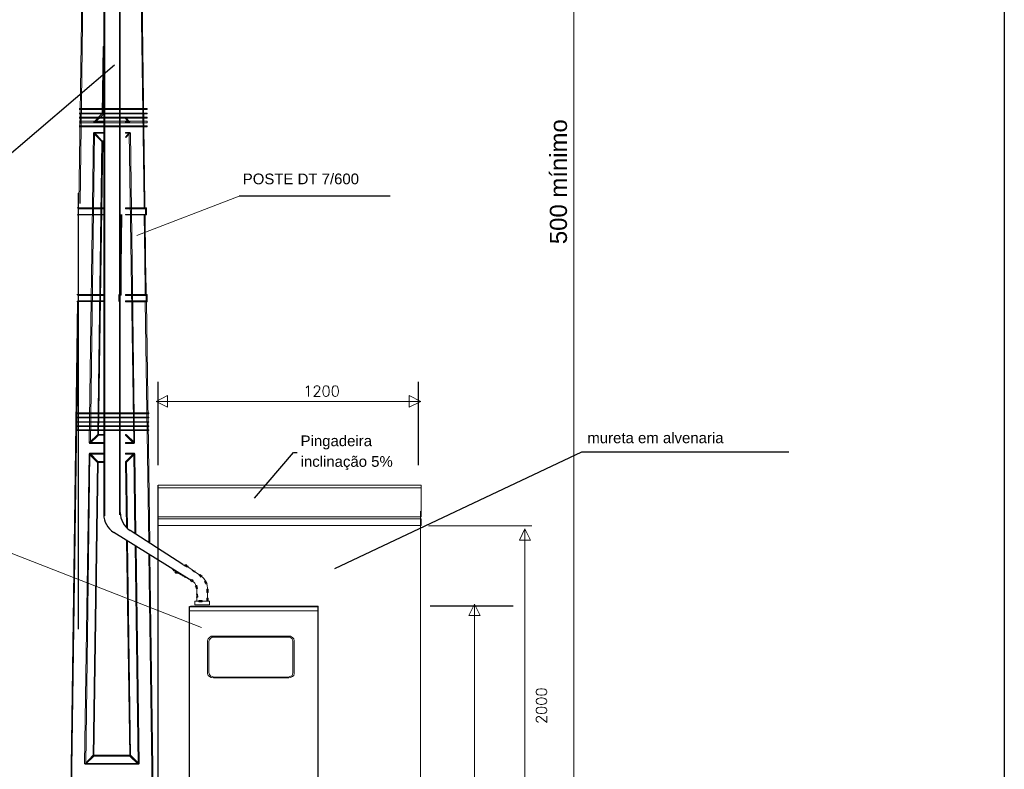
# Model space of a CAD drawing. Header units: metres. Extents: x -81 to 1042, y -541 to 334.
# Tile 44 of 130: x 322.23 to 326.83, y 133.12 to 136.62. Entities that reach past the tile are written whole.
import ezdxf

# ---------------------------------------------------------------- set-up
doc = ezdxf.new("R2010")
doc.units = ezdxf.units.M
doc.layers.add('LAYER 1', color=7, linetype='Continuous', lineweight=20)
doc.layers.add('P-CONTORNO', color=4, linetype='Continuous', lineweight=30)
doc.styles.add('Arial', font='arial.ttf', dxfattribs={"height": 0.025})
doc.styles.add('txt', font='txt.shx')

msp = doc.modelspace()

# ---------------------------------------------------------------- hatches: boundary and pattern name
at = {"layer": 'LAYER 1', "linetype": 'Continuous'}
msp.add_hatch(color=7, dxfattribs=at).paths.add_polyline_path([(322.6225, 136.1613), (322.6241, 136.1613), (322.6241, 136.1613), (322.6241, 136.1637), (322.6241, 136.1637), (322.6225, 136.1637), (322.6225, 136.1637), (322.6225, 136.1613), (322.6225, 136.1613)])

# ---------------------------------------------------------------- linework, layer by layer
for p, q in [((322.6695, 136.4106), (321.9889, 135.8296)), ((322.4984, 135.8126), (322.4984, 133.7747)), ((323.9572, 135.7984), (323.2515, 135.7984)), ((322.8737, 134.5406), (322.8737, 134.9296)), ((324.0908, 134.5406), (324.0908, 134.9296)), ((323.3241, 134.3857), (323.506, 134.6006)), ((323.506, 134.6006), (323.5226, 134.6006)), ((323.699, 134.0569), (324.8543, 134.6023)), ((324.8543, 134.6023), (325.8205, 134.6023)), ((322.8737, 132.2438), (322.8737, 134.4474)), ((323.0195, 134.0054), (322.6655, 134.2263)), ((322.9887, 134.0769), (322.7415, 134.236)), ((323.0195, 133.8792), (323.6195, 133.8792)), ((323.0195, 132.8792), (323.0195, 133.8792)), ((323.6195, 133.8792), (323.6195, 132.8792)), ((324.5333, 133.8812), (324.1443, 133.8812))]:
    msp.add_line(p, q)
for points in [[(322.6181, 133.1846), (322.7201, 133.1846), (322.7201, 133.1806), (322.6181, 133.1806)], [(322.6181, 133.146), (322.7201, 133.146), (322.7201, 133.142), (322.6181, 133.142)]]:
    msp.add_lwpolyline(points, close=True)
for centre, end in [((322.7185, 134.3111), 238.0323), ((322.7956, 134.3201), 237.2369)]:
    msp.add_arc(centre, 0.1, 180, end)
at = {"layer": 'LAYER 1', "color": 7}
for p, q in [((322.7451, 140.1495), (322.8069, 135.7644)), ((322.8109, 135.7644), (322.7507, 140.1495)), ((324.8166, 137.5343), (324.8166, 132.3241)), ((322.5241, 137.2781), (322.5024, 135.7644)), ((322.508, 135.7644), (322.5284, 137.2781)), ((322.6185, 137.2298), (322.6185, 134.3111)), ((322.6241, 134.3037), (322.6241, 137.2298)), ((322.6916, 137.2298), (322.6916, 134.3081)), ((322.6956, 134.3201), (322.6956, 137.2298)), ((322.6157, 136.4987), (322.6117, 136.183)), ((322.6197, 136.4971), (322.6157, 136.4987)), ((322.6157, 136.183), (322.6197, 136.4971)), ((322.8222, 136.2079), (322.5044, 136.2079)), ((322.5044, 136.2039), (322.8222, 136.2039)), ((322.6048, 136.2079), (322.6048, 136.2039)), ((322.8222, 136.2039), (322.8222, 136.2079)), ((322.8222, 136.187), (322.5044, 136.187)), ((322.5044, 136.183), (322.8222, 136.183)), ((322.8222, 136.1677), (322.5044, 136.1677)), ((322.5044, 136.1637), (322.8222, 136.1637)), ((322.8222, 136.1484), (322.5044, 136.1484)), ((322.6117, 136.1846), (322.5731, 136.1444)), ((322.6181, 136.146), (322.5731, 136.146)), ((322.5731, 136.146), (322.5731, 136.142)), ((322.5755, 136.142), (322.6157, 136.1806)), ((322.6048, 136.187), (322.6048, 136.183)), ((322.6048, 136.1677), (322.6048, 136.1637)), ((322.6048, 136.1484), (322.6048, 136.142)), ((322.6157, 136.1806), (322.6117, 136.1846)), ((322.6117, 136.183), (322.6157, 136.183)), ((322.6181, 136.1846), (322.6141, 136.1846)), ((322.6141, 136.1846), (322.6141, 136.1806)), ((322.6141, 136.1806), (322.6181, 136.1806)), ((322.6181, 136.1806), (322.6181, 136.1846)), ((322.6181, 136.142), (322.6181, 136.146)), ((322.7218, 136.1653), (322.7201, 136.1613)), ((322.7201, 136.1613), (322.737, 136.142)), ((322.7394, 136.146), (322.7201, 136.146)), ((322.7201, 136.146), (322.7201, 136.142)), ((322.741, 136.1444), (322.7218, 136.1653)), ((322.7394, 136.142), (322.7394, 136.146)), ((322.8222, 136.183), (322.8222, 136.187)), ((322.8222, 136.1637), (322.8222, 136.1677)), ((322.8222, 136.142), (322.8222, 136.1484)), ((322.5044, 136.142), (322.8222, 136.142)), ((322.8222, 136.1267), (322.5044, 136.1267)), ((322.5044, 136.1227), (322.8222, 136.1227)), ((322.5731, 136.1444), (322.5755, 136.142)), ((322.5731, 136.142), (322.6181, 136.142)), ((322.6048, 136.1267), (322.6048, 136.1227)), ((322.7201, 136.142), (322.7394, 136.142)), ((322.737, 136.142), (322.741, 136.1444)), ((322.737, 136.1444), (322.741, 136.1444)), ((322.8222, 136.1227), (322.8222, 136.1267)), ((322.5715, 136.0938), (322.5506, 134.6444)), ((322.5562, 134.6444), (322.5755, 136.0938)), ((322.5755, 136.0962), (322.5715, 136.0922)), ((322.5755, 136.0938), (322.5715, 136.0938)), ((322.5715, 136.0922), (322.6101, 136.0536)), ((322.6181, 136.0962), (322.5731, 136.0962)), ((322.5731, 136.0962), (322.5731, 136.0922)), ((322.5731, 136.0922), (322.6181, 136.0922)), ((322.6117, 136.0552), (322.5755, 136.0962)), ((322.6101, 136.0552), (322.5908, 134.683)), ((322.5948, 134.683), (322.6141, 136.0552)), ((322.6101, 136.0536), (322.6117, 136.0552)), ((322.6141, 136.0552), (322.6101, 136.0552)), ((322.6181, 136.0576), (322.6117, 136.0576)), ((322.6117, 136.0576), (322.6117, 136.052)), ((322.6181, 136.0922), (322.6181, 136.0962)), ((322.6181, 136.052), (322.6181, 136.0576)), ((322.7394, 136.0962), (322.7201, 136.0745)), ((322.741, 136.0962), (322.7201, 136.0962)), ((322.7201, 136.0962), (322.7201, 136.0922)), ((322.7201, 136.0922), (322.741, 136.0922)), ((322.7201, 136.0745), (322.7218, 136.0729)), ((322.7218, 136.0729), (322.741, 136.0922)), ((322.7434, 136.0938), (322.737, 136.0938)), ((322.737, 136.0938), (322.7587, 134.6444)), ((322.741, 136.0922), (322.7394, 136.0962)), ((322.741, 136.0922), (322.741, 136.0962)), ((322.7627, 134.6444), (322.7434, 136.0938)), ((322.6117, 136.052), (322.6181, 136.052)), ((322.774, 135.6139), (323.2515, 135.7984)), ((322.6181, 135.7435), (322.4944, 135.7435)), ((322.4984, 135.7395), (322.6181, 135.7395)), ((322.6181, 135.7395), (322.6181, 135.7435)), ((322.7201, 135.7435), (322.7201, 135.7395)), ((322.8182, 135.7435), (322.7201, 135.7435)), ((322.7201, 135.7395), (322.8141, 135.7395)), ((322.8069, 135.7644), (322.8109, 135.7644)), ((322.8109, 135.7644), (322.8069, 135.7644)), ((322.8069, 135.7644), (322.8069, 135.7411)), ((322.8069, 135.7411), (322.8109, 135.7411)), ((322.8109, 135.7411), (322.8109, 135.7644)), ((322.8182, 135.7435), (322.8141, 135.7395)), ((322.8141, 135.7395), (322.8182, 135.7435)), ((322.8141, 135.7395), (322.8141, 135.7122)), ((322.8182, 135.7106), (322.8182, 135.7435)), ((322.4944, 135.7106), (322.6181, 135.7106)), ((322.6181, 135.7122), (322.4984, 135.7122)), ((322.6181, 135.7106), (322.6181, 135.7122)), ((322.6996, 135.7122), (322.6956, 135.4671)), ((322.6996, 135.4671), (322.7028, 135.7122)), ((322.8141, 135.7122), (322.7201, 135.7122)), ((322.7201, 135.7122), (322.7201, 135.7106)), ((322.7201, 135.7106), (322.8182, 135.7106)), ((322.8125, 135.7122), (322.8069, 135.7122)), ((322.8069, 135.7122), (322.8109, 135.4985)), ((322.8141, 135.4985), (322.8125, 135.7122)), ((322.8182, 135.7106), (322.8141, 135.7122)), ((322.8141, 135.7122), (322.8182, 135.7106)), ((322.6956, 135.4671), (322.6932, 135.3362)), ((322.6996, 135.4671), (322.6956, 135.4671)), ((322.6956, 135.4671), (322.6996, 135.4671)), ((322.6996, 135.3362), (322.6996, 135.4671)), ((322.8141, 135.4985), (322.8109, 135.4985)), ((322.8109, 135.4985), (322.8125, 135.3595)), ((322.8109, 135.4985), (322.8141, 135.4985)), ((322.8166, 135.3595), (322.8141, 135.4985)), ((322.6181, 135.3386), (322.4928, 135.3386)), ((322.496, 135.3346), (322.6181, 135.3346)), ((322.6181, 135.3346), (322.6181, 135.3386)), ((322.69, 135.3386), (322.6932, 135.3346)), ((322.6932, 135.3346), (322.69, 135.3386)), ((322.69, 135.3386), (322.69, 135.3056)), ((322.6916, 135.3362), (322.6956, 135.3362)), ((322.6932, 135.3362), (322.6996, 135.3362)), ((322.6932, 135.3097), (322.6932, 135.3346)), ((322.7201, 135.3386), (322.7201, 135.3346)), ((322.8222, 135.3386), (322.7201, 135.3386)), ((322.7201, 135.3346), (322.8166, 135.3346)), ((322.8125, 135.3595), (322.8166, 135.3595)), ((322.8166, 135.3595), (322.8125, 135.3595)), ((322.8125, 135.3595), (322.8125, 135.3362)), ((322.8125, 135.3362), (322.8166, 135.3362)), ((322.8166, 135.3362), (322.8166, 135.3595)), ((322.8222, 135.3386), (322.8166, 135.3346)), ((322.8166, 135.3346), (322.8222, 135.3386)), ((322.8166, 135.3346), (322.8166, 135.3097)), ((322.8222, 135.304), (322.8222, 135.3386)), ((322.496, 135.3056), (322.4542, 132.2438)), ((322.4574, 132.2438), (322.5, 135.3056)), ((322.4928, 135.3056), (322.6181, 135.3056)), ((322.6181, 135.3097), (322.496, 135.3097)), ((322.6181, 135.3056), (322.6181, 135.3097)), ((322.69, 135.3056), (322.6932, 135.3097)), ((322.6932, 135.3097), (322.69, 135.3056)), ((322.6956, 135.3), (322.6916, 135.3)), ((322.6916, 135.3), (322.6916, 135.2438)), ((322.6972, 135.3056), (322.6932, 135.3056)), ((322.6956, 135.2438), (322.6956, 135.3)), ((322.8166, 135.3097), (322.7201, 135.3097)), ((322.7201, 135.3097), (322.7201, 135.304)), ((322.7201, 135.304), (322.8222, 135.304)), ((322.8182, 135.3056), (322.8125, 135.3056)), ((322.8125, 135.3056), (322.8288, 134.1798)), ((322.8222, 135.304), (322.8166, 135.3097)), ((322.8166, 135.3097), (322.8222, 135.304)), ((322.8339, 134.1765), (322.8182, 135.3056)), ((322.6916, 135.2438), (322.6956, 135.2438)), ((322.6956, 135.2422), (322.6956, 135.2454)), ((324.1008, 134.8388), (322.8638, 134.8388)), ((322.8302, 134.785), (322.4863, 134.785)), ((322.4863, 134.781), (322.8302, 134.781)), ((322.8302, 134.7657), (322.4863, 134.7657)), ((322.8302, 134.781), (322.8302, 134.785)), ((322.8302, 134.7617), (322.8302, 134.7657)), ((322.4863, 134.7617), (322.8302, 134.7617)), ((322.8302, 134.744), (322.4863, 134.744)), ((322.4863, 134.7424), (322.8302, 134.7424)), ((322.8302, 134.7248), (322.4863, 134.7248)), ((322.4863, 134.7215), (322.8302, 134.7215)), ((322.8302, 134.744), (322.8278, 134.7424)), ((322.8302, 134.7424), (322.8302, 134.744)), ((322.8302, 134.7215), (322.8302, 134.7248)), ((322.8302, 134.7055), (322.4863, 134.7055)), ((322.4863, 134.7023), (322.8302, 134.7023)), ((322.5908, 134.6846), (322.5522, 134.646)), ((322.5538, 134.642), (322.5948, 134.6806)), ((322.5948, 134.6806), (322.5908, 134.6846)), ((322.5908, 134.683), (322.5948, 134.683)), ((322.6181, 134.6846), (322.5924, 134.6846)), ((322.5924, 134.6846), (322.5924, 134.6806)), ((322.5924, 134.6806), (322.6181, 134.6806)), ((322.6181, 134.6806), (322.6181, 134.6846)), ((322.7242, 134.6846), (322.7201, 134.6806)), ((322.7218, 134.6846), (322.7201, 134.6846)), ((322.7201, 134.6846), (322.7201, 134.6806)), ((322.7201, 134.6806), (322.7587, 134.642)), ((322.7201, 134.6806), (322.7218, 134.6806)), ((322.7218, 134.6806), (322.7218, 134.6846)), ((322.7627, 134.646), (322.7242, 134.6846)), ((322.8302, 134.7023), (322.8302, 134.7055)), ((322.5506, 134.6444), (322.5562, 134.6444)), ((322.5522, 134.646), (322.5538, 134.642)), ((322.6181, 134.646), (322.5522, 134.646)), ((322.5522, 134.646), (322.5522, 134.642)), ((322.5522, 134.642), (322.6181, 134.642)), ((322.6181, 134.642), (322.6181, 134.646)), ((322.7603, 134.646), (322.7201, 134.646)), ((322.7201, 134.646), (322.7201, 134.642)), ((322.7201, 134.642), (322.7603, 134.642)), ((322.7587, 134.642), (322.7627, 134.646)), ((322.7587, 134.6444), (322.7627, 134.6444)), ((322.7603, 134.642), (322.7603, 134.646)), ((322.5506, 134.5938), (322.5289, 133.1436)), ((322.5346, 133.1436), (322.5538, 134.5938)), ((322.5538, 134.5962), (322.5506, 134.5922)), ((322.5538, 134.5938), (322.5506, 134.5938)), ((322.5506, 134.5922), (322.5892, 134.5536)), ((322.6181, 134.5962), (322.5522, 134.5962)), ((322.5522, 134.5962), (322.5522, 134.5922)), ((322.5522, 134.5922), (322.6181, 134.5922)), ((322.5908, 134.5576), (322.5538, 134.5962)), ((322.6181, 134.5922), (322.6181, 134.5962)), ((322.7627, 134.5962), (322.7201, 134.5962)), ((322.7201, 134.5962), (322.7201, 134.5922)), ((322.7201, 134.5922), (322.7627, 134.5922)), ((322.7603, 134.5962), (322.7218, 134.5576)), ((322.7242, 134.5536), (322.7627, 134.5922)), ((322.7643, 134.5938), (322.7587, 134.5938)), ((322.7587, 134.5938), (322.7641, 134.2215)), ((322.7627, 134.5922), (322.7603, 134.5962)), ((322.7627, 134.5922), (322.7627, 134.5962)), ((322.7693, 134.2181), (322.7643, 134.5938)), ((322.5892, 134.5552), (322.5699, 133.1822)), ((322.5731, 133.1822), (322.5924, 134.5552)), ((322.5892, 134.5536), (322.5908, 134.5576)), ((322.5924, 134.5552), (322.5892, 134.5552)), ((322.6181, 134.5576), (322.5908, 134.5576)), ((322.5908, 134.5576), (322.5908, 134.5536)), ((322.5908, 134.5536), (322.6181, 134.5536)), ((322.6181, 134.5536), (322.6181, 134.5576)), ((322.7242, 134.5576), (322.7201, 134.5576)), ((322.7201, 134.5576), (322.7201, 134.5536)), ((322.7258, 134.5552), (322.7201, 134.5552)), ((322.7201, 134.5552), (322.7248, 134.2467)), ((322.7201, 134.5536), (322.7242, 134.5536)), ((322.7218, 134.5576), (322.7242, 134.5536)), ((322.7242, 134.5536), (322.7242, 134.5576)), ((322.7298, 134.2435), (322.7258, 134.5552)), ((324.1022, 134.4474), (322.8737, 134.4474)), ((324.1022, 134.2984), (324.1022, 134.4474)), ((324.1022, 134.4345), (322.8737, 134.4345)), ((324.0997, 134.3262), (324.0997, 132.2438)), ((322.8737, 134.2984), (324.1022, 134.2984)), ((324.1022, 134.2905), (322.8737, 134.2905)), ((322.8737, 134.2592), (324.1022, 134.2592)), ((324.1022, 134.2592), (324.1022, 134.2905)), ((324.1365, 134.2567), (324.6192, 134.2567)), ((324.5876, 132.2507), (324.5876, 134.2428)), ((322.7257, 134.1887), (322.741, 133.1822)), ((322.7434, 133.1822), (322.7305, 134.1857)), ((323.0756, 133.7822), (322.1861, 134.129)), ((322.7649, 134.1643), (322.7796, 133.1436)), ((322.7836, 133.1436), (322.7701, 134.161)), ((322.8296, 134.1239), (322.8567, 132.2438)), ((322.8607, 132.2438), (322.8346, 134.1207)), ((323.1129, 133.9041), (323.0448, 133.9041)), ((323.0448, 133.9041), (323.0448, 133.8872)), ((323.1129, 133.8872), (323.1129, 133.9041)), ((324.3519, 133.8912), (324.3519, 132.2542)), ((323.0235, 133.8812), (323.0195, 133.8792)), ((323.0195, 133.8792), (323.0195, 133.8599)), ((323.0195, 133.8599), (323.0235, 133.8599)), ((323.6195, 133.8812), (323.0235, 133.8812)), ((323.0235, 133.8599), (323.6205, 133.8599)), ((323.0448, 133.8872), (323.1129, 133.8872)), ((323.6205, 133.8792), (323.6195, 133.8812)), ((323.6205, 133.8599), (323.6205, 133.8792)), ((323.1044, 133.7201), (323.1069, 133.7285)), ((323.1044, 133.5659), (323.1044, 133.7201)), ((323.1069, 133.7285), (323.1129, 133.7345)), ((323.1104, 133.7176), (323.1129, 133.7236)), ((323.1104, 133.5709), (323.1104, 133.7176)), ((323.1129, 133.7345), (323.1208, 133.7405)), ((323.1129, 133.7236), (323.1173, 133.731)), ((323.1173, 133.731), (323.1258, 133.737)), ((323.1208, 133.7405), (323.1317, 133.7405)), ((323.1258, 133.737), (323.1342, 133.737)), ((323.1317, 133.7405), (323.4922, 133.7405)), ((323.1342, 133.737), (323.4887, 133.737)), ((323.4887, 133.737), (323.4972, 133.731)), ((323.4922, 133.7405), (323.5007, 133.7345)), ((323.4972, 133.731), (323.5007, 133.7236)), ((323.5007, 133.7345), (323.5066, 133.7285)), ((323.5007, 133.7236), (323.5031, 133.7176)), ((323.5031, 133.7176), (323.5031, 133.5709)), ((323.5066, 133.7285), (323.5091, 133.7201)), ((323.5091, 133.7201), (323.5091, 133.5659)), ((323.1129, 133.5625), (323.1104, 133.5709)), ((323.5031, 133.5709), (323.5007, 133.5625)), ((323.1069, 133.558), (323.1044, 133.5659)), ((323.1129, 133.552), (323.1069, 133.558)), ((323.1173, 133.5565), (323.1129, 133.5625)), ((323.1208, 133.5481), (323.1129, 133.552)), ((323.1258, 133.552), (323.1173, 133.5565)), ((323.1317, 133.5461), (323.1208, 133.5481)), ((323.1342, 133.5496), (323.1258, 133.552)), ((323.4843, 133.5461), (323.1317, 133.5461)), ((323.4803, 133.5496), (323.1342, 133.5496)), ((323.4887, 133.552), (323.4803, 133.5496)), ((323.4922, 133.5481), (323.4843, 133.5461)), ((323.4972, 133.5565), (323.4887, 133.552)), ((323.5007, 133.552), (323.4922, 133.5481)), ((323.5007, 133.5625), (323.4972, 133.5565)), ((323.5066, 133.558), (323.5007, 133.552)), ((323.5091, 133.5659), (323.5066, 133.558)), ((322.5699, 133.1846), (322.5313, 133.1436)), ((322.5329, 133.142), (322.5731, 133.1806)), ((322.5731, 133.1806), (322.5699, 133.1846)), ((322.5699, 133.1822), (322.5731, 133.1822)), ((322.6181, 133.1846), (322.5715, 133.1846)), ((322.5715, 133.1846), (322.5715, 133.1806)), ((322.5715, 133.1806), (322.6181, 133.1806)), ((322.6181, 133.1806), (322.6181, 133.1846)), ((322.741, 133.1846), (322.7201, 133.1846)), ((322.7201, 133.1846), (322.7201, 133.1806)), ((322.7201, 133.1806), (322.741, 133.1806)), ((322.7434, 133.1846), (322.741, 133.1806)), ((322.741, 133.1806), (322.741, 133.1846)), ((322.741, 133.1822), (322.7434, 133.1822)), ((322.741, 133.1806), (322.7796, 133.142)), ((322.7836, 133.1436), (322.7434, 133.1846)), ((322.5289, 133.1436), (322.5346, 133.1436)), ((322.6181, 133.146), (322.5313, 133.146)), ((322.5313, 133.146), (322.5313, 133.142)), ((322.5313, 133.1436), (322.5329, 133.142)), ((322.5313, 133.142), (322.6181, 133.142)), ((322.6181, 133.142), (322.6181, 133.146)), ((322.782, 133.146), (322.7201, 133.146)), ((322.7201, 133.146), (322.7201, 133.142)), ((322.7201, 133.142), (322.782, 133.142)), ((322.7796, 133.1436), (322.7836, 133.1436)), ((322.7796, 133.142), (322.7836, 133.1436)), ((322.782, 133.142), (322.782, 133.146))]:
    msp.add_line(p, q, dxfattribs=at)
at = {"layer": 'LAYER 1'}
for p, q in [((322.6241, 136.1637), (322.6225, 136.1637)), ((322.6225, 136.1637), (322.6225, 136.1613)), ((322.6225, 136.1613), (322.6241, 136.1613)), ((322.6241, 136.1613), (322.6241, 136.1637)), ((322.9164, 134.8661), (322.8638, 134.8388)), ((322.9164, 134.8125), (322.9164, 134.8661)), ((324.0471, 134.8125), (324.0471, 134.8661)), ((324.0471, 134.8661), (324.1008, 134.8388)), ((322.8638, 134.8388), (322.9164, 134.8125)), ((324.1008, 134.8388), (324.0471, 134.8125)), ((324.5876, 134.2428), (324.5628, 134.1901)), ((324.6139, 134.1901), (324.5876, 134.2428)), ((324.5628, 134.1901), (324.6139, 134.1901)), ((322.9887, 134.0769), (322.9947, 134.0719)), ((322.947, 134.0471), (322.9385, 134.058)), ((322.9579, 134.0411), (322.947, 134.0471)), ((322.9505, 134.0411), (322.9554, 134.0362)), ((322.9579, 134.0436), (322.9529, 134.0471)), ((322.9554, 134.0362), (322.9639, 134.0352)), ((322.9639, 134.0411), (322.9579, 134.0436)), ((322.9649, 134.0362), (322.9579, 134.0411)), ((322.9639, 134.0352), (322.9639, 134.0411)), ((323.0195, 134.0054), (322.9649, 134.0362)), ((322.9947, 134.0719), (323.0056, 134.0699)), ((322.9981, 134.0744), (322.9971, 134.0685)), ((322.9971, 134.0685), (323.0056, 134.0685)), ((323.0066, 134.0744), (322.9981, 134.0744)), ((323.0031, 134.0685), (323.0066, 134.0744)), ((323.0091, 134.064), (323.0031, 134.0685)), ((323.0056, 134.0685), (323.0031, 134.0685)), ((323.0056, 134.0699), (323.0543, 134.0362)), ((323.0135, 134.0699), (323.0091, 134.064)), ((323.0314, 134.0496), (323.0339, 134.0531)), ((323.0423, 134.0411), (323.0314, 134.0496)), ((323.0458, 134.0471), (323.0423, 134.0411)), ((323.0543, 134.0362), (323.0711, 134.0243)), ((323.0697, 134.0302), (323.0652, 134.0243)), ((323.0731, 134.0267), (323.0697, 134.0302)), ((322.9862, 134.0223), (322.9887, 134.0267)), ((322.9887, 134.0267), (323.0006, 134.0198)), ((323.0006, 134.0198), (322.9971, 134.0138)), ((323.0314, 133.9994), (323.0195, 134.0054)), ((323.022, 134.0019), (323.0304, 133.9969)), ((323.0339, 134.0044), (323.0235, 134.0079)), ((323.0304, 133.9969), (323.0314, 133.9959)), ((323.0314, 133.9959), (323.0364, 134.0019)), ((323.0399, 133.9935), (323.0314, 133.9994)), ((323.0364, 134.0019), (323.0339, 134.0044)), ((323.0448, 133.9885), (323.0399, 133.9935)), ((323.0483, 133.9825), (323.0448, 133.9885)), ((323.0508, 133.9746), (323.0483, 133.9825)), ((323.0652, 134.0243), (323.0697, 134.0223)), ((323.0697, 134.0223), (323.0731, 134.0163)), ((323.0711, 134.0243), (323.0865, 134.0104)), ((323.0791, 134.0223), (323.0731, 134.0267)), ((323.0865, 134.0104), (323.0925, 134.0019)), ((323.096, 133.9994), (323.09, 133.9969)), ((323.09, 133.9969), (323.095, 133.9885)), ((323.0925, 134.0019), (323.0985, 133.991)), ((323.095, 133.9885), (323.096, 133.985)), ((323.1009, 133.991), (323.096, 133.9994)), ((323.0985, 133.991), (323.1029, 133.9791)), ((323.1029, 133.9875), (323.1009, 133.991)), ((323.0458, 133.9766), (323.0483, 133.9746)), ((323.0483, 133.9746), (323.0508, 133.9662)), ((323.0533, 133.9662), (323.0508, 133.9746)), ((323.0508, 133.9662), (323.0567, 133.9662)), ((323.0567, 133.9662), (323.0508, 133.9662)), ((323.0508, 133.9662), (323.0508, 133.9637)), ((323.0508, 133.9637), (323.0567, 133.9637)), ((323.0508, 133.9373), (323.0567, 133.9373)), ((323.0543, 133.9041), (323.0533, 133.9662)), ((323.0543, 133.9766), (323.0543, 133.9791)), ((323.0567, 133.9662), (323.0543, 133.9766)), ((323.0567, 133.9637), (323.0567, 133.9662)), ((323.0567, 133.9373), (323.0592, 133.9229)), ((323.1069, 133.9602), (323.1009, 133.9602)), ((323.1009, 133.9602), (323.1009, 133.9458)), ((323.1009, 133.9458), (323.1069, 133.9458)), ((323.1029, 133.9791), (323.1044, 133.9637)), ((323.1044, 133.9637), (323.1044, 133.9041)), ((323.1069, 133.9458), (323.1069, 133.9602)), ((323.1129, 133.9041), (323.0448, 133.9041)), ((323.0448, 133.9041), (323.0448, 133.8872)), ((323.0592, 133.9229), (323.0508, 133.9229)), ((323.1044, 133.9041), (323.0543, 133.9041)), ((323.0781, 133.9075), (323.0627, 133.9075)), ((323.0627, 133.9075), (323.0627, 133.9016)), ((323.0627, 133.9016), (323.0781, 133.9016)), ((323.0781, 133.9016), (323.0781, 133.9075)), ((323.1069, 133.9185), (323.1009, 133.9185)), ((323.1009, 133.9185), (323.1009, 133.9066)), ((323.1009, 133.9066), (323.1069, 133.9066)), ((323.1069, 133.9066), (323.1069, 133.9185)), ((323.1129, 133.8872), (323.1129, 133.9041)), ((324.3246, 133.8375), (324.3519, 133.8912)), ((324.3519, 133.8912), (324.3782, 133.8375)), ((323.0235, 133.8812), (323.0195, 133.8792)), ((323.0195, 133.8792), (323.0195, 133.8599)), ((323.0195, 133.8599), (323.0235, 133.8599)), ((323.6195, 133.8812), (323.0235, 133.8812)), ((323.0235, 133.8599), (323.6205, 133.8599)), ((323.0448, 133.8872), (323.1129, 133.8872)), ((323.6205, 133.8792), (323.6195, 133.8812)), ((323.6205, 133.8599), (323.6205, 133.8792)), ((324.3782, 133.8375), (324.3246, 133.8375)), ((323.1044, 133.7201), (323.1069, 133.7285)), ((323.1044, 133.5659), (323.1044, 133.7201)), ((323.1069, 133.7285), (323.1129, 133.7345)), ((323.1104, 133.7176), (323.1129, 133.7236)), ((323.1104, 133.5709), (323.1104, 133.7176)), ((323.1129, 133.7345), (323.1208, 133.7405)), ((323.1129, 133.7236), (323.1173, 133.731)), ((323.1173, 133.731), (323.1258, 133.737)), ((323.1208, 133.7405), (323.1317, 133.7405)), ((323.1258, 133.737), (323.1342, 133.737)), ((323.1317, 133.7405), (323.4922, 133.7405)), ((323.1342, 133.737), (323.4887, 133.737)), ((323.4887, 133.737), (323.4972, 133.731)), ((323.4922, 133.7405), (323.5007, 133.7345)), ((323.4972, 133.731), (323.5007, 133.7236)), ((323.5007, 133.7345), (323.5066, 133.7285)), ((323.5007, 133.7236), (323.5031, 133.7176)), ((323.5031, 133.7176), (323.5031, 133.5709)), ((323.5066, 133.7285), (323.5091, 133.7201)), ((323.5091, 133.7201), (323.5091, 133.5659)), ((323.1129, 133.5625), (323.1104, 133.5709)), ((323.5031, 133.5709), (323.5007, 133.5625)), ((323.1069, 133.558), (323.1044, 133.5659)), ((323.1129, 133.552), (323.1069, 133.558)), ((323.1173, 133.5565), (323.1129, 133.5625)), ((323.1208, 133.5481), (323.1129, 133.552)), ((323.1258, 133.552), (323.1173, 133.5565)), ((323.1317, 133.5461), (323.1208, 133.5481)), ((323.1342, 133.5496), (323.1258, 133.552)), ((323.4843, 133.5461), (323.1317, 133.5461)), ((323.4803, 133.5496), (323.1342, 133.5496)), ((323.4887, 133.552), (323.4803, 133.5496)), ((323.4922, 133.5481), (323.4843, 133.5461)), ((323.4972, 133.5565), (323.4887, 133.552)), ((323.5007, 133.552), (323.4922, 133.5481)), ((323.5007, 133.5625), (323.4972, 133.5565)), ((323.5066, 133.558), (323.5007, 133.552)), ((323.5091, 133.5659), (323.5066, 133.558))]:
    msp.add_line(p, q, dxfattribs=at)
at = {"layer": 'P-CONTORNO'}
msp.add_line((326.8284, 140.7649), (326.8284, 129.2374), dxfattribs=at)

# ---------------------------------------------------------------- texts
at = {"attachment_point": 7, "line_spacing_factor": 0.798}
for s, insert, char_height, width, rotation, style in [('500 mínimo', (324.7852, 135.5741), 0.08, 1.446356, 90, 'Arial'), ('1200', (323.5517, 134.8622), 0.04966, 0.238391, 0.0002, 'txt'), ('2000', (324.6894, 133.3309), 0.04966, 0.238391, 90.0002, 'txt')]:
    msp.add_mtext(s, dxfattribs=dict(at, insert=insert, char_height=char_height, width=width, rotation=rotation, style=style))
at = {"char_height": 0.05, "attachment_point": 7, "line_spacing_factor": 0.798, "style": 'Arial'}
for s, insert, width in [('POSTE DT 7/600', (323.2686, 135.8534), 1.846356), ('Pingadeira', (323.5389, 134.6145), 1.046356), ('mureta em alvenaria', (324.8794, 134.6428), 1.446356), ('inclinação 5%', (323.5389, 134.5176), 1.046356)]:
    msp.add_mtext(s, dxfattribs=dict(at, insert=insert, width=width))

doc.saveas('drawing.dxf')
